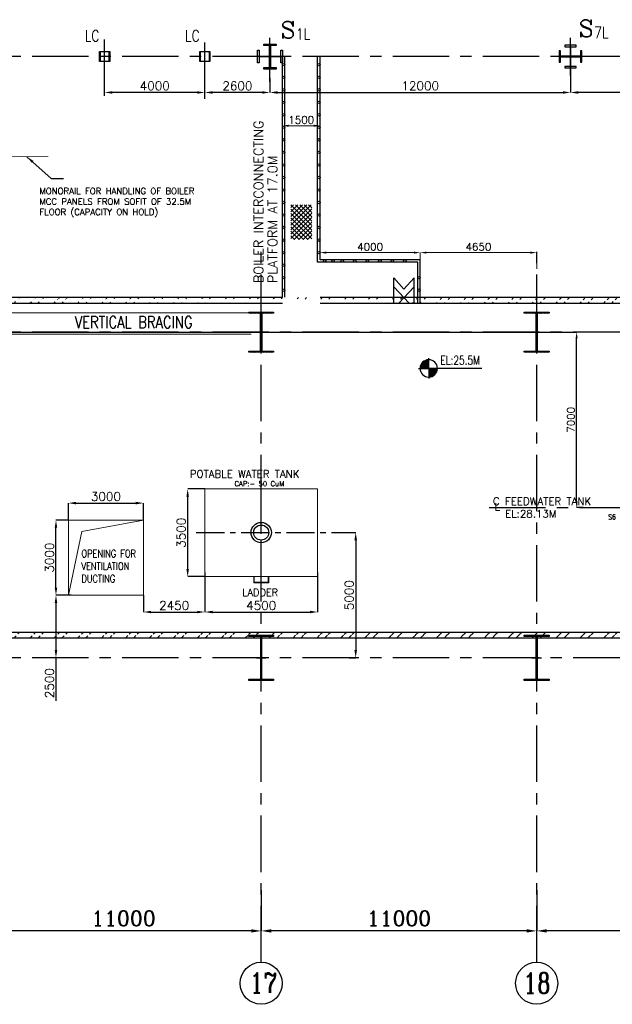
# Model space of a CAD drawing. Header units: inches. Extents: x 0 to 1544102, y -303681 to 23144100.
# Tile 55 of 256: x 196453 to 220115, y -206411 to -167109. Entities that reach past the tile are written whole.
import ezdxf

# ---------------------------------------------------------------- set-up
doc = ezdxf.new("R2010")
doc.units = ezdxf.units.IN
doc.header["$LTSCALE"] = 1800
doc.header["$MEASUREMENT"] = 0
doc.linetypes.add('CENTER', pattern=[2, 1.25, -0.25, 0.25, -0.25])
doc.linetypes.add('HIDDEN', pattern=[0.375, 0.25, -0.125])
doc.layers.get('0').update_dxf_attribs({"color": 253, "lineweight": 9})
for name, color, linetype in [('1', 7, 'Continuous'), ('1_01_STEEL_TIER1', 7, 'Continuous'), ('BRACING', 1, 'HIDDEN'), ('CEN', 2, 'CENTER'), ('COL', 1, 'Continuous'), ('DIM', 4, 'Continuous'), ('GRID', 251, 'CENTER'), ('STEEL', 231, 'Continuous'), ('TEXT', 3, 'Continuous'), ('WALL', 6, 'Continuous')]:
    doc.layers.add(name, color=color, linetype=linetype)
doc.styles.add('C4', font='COMPLEX', dxfattribs={"width": 0.75, "height": 625})
doc.styles.add('COMPLEX', font='complex')
doc.styles.add('ROMANC', font='ROMANC.SHX')
doc.styles.add('ROMANS', font='romans.shx')
doc.styles.add('S3', font='simplex.shx', dxfattribs={"width": 0.75, "height": 320})
doc.styles.add('SIMPLEX', font='SIMPLEX.SHX')
doc.styles.get("Standard").update_dxf_attribs({"font": 'arial.ttf'})
doc.dimstyles.new('K2', dxfattribs={"dimtxt": 600, "dimasz": 400, "dimexe": 200, "dimexo": 200, "dimgap": 200, "dimtad": 1, "dimdec": 0, "dimzin": 0, "dimdsep": 46, "dimtxsty": 'ROMANC', "dimcen": 0.09, "dimclrd": 256, "dimclrt": 4, "dimadec": 0, "dimazin": 0, "dimtfac": 1, "dimtdec": 0, "dimtofl": 0, "dimtmove": 1, "dimatfit": 3, "dimfxl": 0.18, "dimtolj": 1, "dimtzin": 0, "dimarcsym": 0})
doc.dimstyles.new('STANDARD1', dxfattribs={"dimtxt": 300, "dimasz": 250, "dimexe": 0, "dimexo": 0, "dimgap": 80, "dimtad": 1, "dimdec": 0, "dimzin": 0, "dimdsep": 46, "dimtxsty": 'ROMANS', "dimcen": 0, "dimclrd": 4, "dimclre": 4, "dimclrt": 7, "dimadec": 0, "dimazin": 0, "dimtfac": 0.09, "dimtdec": 0, "dimtix": 1, "dimtofl": 0, "dimtmove": 0, "dimatfit": 3, "dimfxl": 1, "dimtolj": 1, "dimtzin": 0, "dimarcsym": 0})
doc.dimstyles.new('USER175', dxfattribs={"dimscale": 175, "dimtxt": 2, "dimasz": 1.75, "dimexe": 0, "dimexo": 0, "dimgap": 0.5, "dimtad": 1, "dimdec": 0, "dimzin": 0, "dimdsep": 46, "dimtxsty": 'ROMANS', "dimcen": 0, "dimclrd": 4, "dimclre": 4, "dimclrt": 4, "dimadec": 0, "dimazin": 0, "dimtfac": 0.09, "dimtdec": 0, "dimtix": 1, "dimtofl": 0, "dimtmove": 0, "dimatfit": 3, "dimfxl": 1, "dimtolj": 1, "dimtzin": 0, "dimarcsym": 0})
pattern_1 = [(45, (-320647.8, -240592.44), (-477.2971, 477.2971), []), (45, (-320329.6, -240592.44), (-477.2971, 477.2971), [])]

# ---------------------------------------------------------------- blocks, each defined once
blk = doc.blocks.new('*D259')
at = {"layer": 'DIM', "color": 0, "lineweight": -2, "transparency": 16777216}
for p, q in [((217096, -201856), (217096, -203481)), ((228096, -203000), (228096, -203481))]:
    blk.add_line(p, q, dxfattribs=at)
at = {"layer": 'DIM', "lineweight": -2, "transparency": 16777216}
blk.add_line((227696, -203481), (217496, -203481), dxfattribs=at)
at = {"layer": 'DIM', "transparency": 16777216}
for points in [[(217496, -203415), (217496, -203548), (217096, -203481)], [(227696, -203415), (227696, -203548), (228096, -203481)]]:
    blk.add_solid(points, dxfattribs=at)
at = {"layer": 'DIM', "color": 4, "transparency": 16777216, "insert": (222596, -202981), "char_height": 600, "attachment_point": 5, "style": 'ROMANC'}
blk.add_mtext('\\A1;11000', dxfattribs=at)
blk = doc.blocks.new('*D260')
at = {"layer": 'DIM', "color": 0, "lineweight": -2, "transparency": 16777216}
for p, q in [((206096, -201856), (206096, -203481)), ((217096, -203000), (217096, -203481))]:
    blk.add_line(p, q, dxfattribs=at)
at = {"layer": 'DIM', "lineweight": -2, "transparency": 16777216}
blk.add_line((216696, -203481), (206496, -203481), dxfattribs=at)
at = {"layer": 'DIM', "transparency": 16777216}
for points in [[(206496, -203415), (206496, -203548), (206096, -203481)], [(216696, -203415), (216696, -203548), (217096, -203481)]]:
    blk.add_solid(points, dxfattribs=at)
at = {"layer": 'DIM', "color": 4, "transparency": 16777216, "insert": (211596, -202981), "char_height": 600, "attachment_point": 5, "style": 'ROMANC'}
blk.add_mtext('\\A1;11000', dxfattribs=at)
blk = doc.blocks.new('*D266')
at = {"layer": 'DIM', "color": 0, "lineweight": -2, "transparency": 16777216}
for p, q in [((195096, -201856), (195096, -203481)), ((206096, -203000), (206096, -203481))]:
    blk.add_line(p, q, dxfattribs=at)
at = {"layer": 'DIM', "lineweight": -2, "transparency": 16777216}
blk.add_line((205696, -203481), (195496, -203481), dxfattribs=at)
at = {"layer": 'DIM', "transparency": 16777216}
for points in [[(195496, -203415), (195496, -203548), (195096, -203481)], [(205696, -203415), (205696, -203548), (206096, -203481)]]:
    blk.add_solid(points, dxfattribs=at)
at = {"layer": 'DIM', "color": 4, "transparency": 16777216, "insert": (200596, -202981), "char_height": 600, "attachment_point": 5, "style": 'ROMANC'}
blk.add_mtext('\\A1;11000', dxfattribs=at)
blk = doc.blocks.new('C-ROW COLUMN')
at = {"layer": 'COL'}
h = blk.add_hatch(dxfattribs=at)
h.set_pattern_fill('ANSI31', color=256, scale=200, style=0)
h.set_pattern_definition([(45, (-1315.907, -6.545), (-17.6776695, 17.6776695), [])])
h.paths.add_polyline_path([(77950, 120865), (76960, 120865), (76960, 120820), (77950, 120820)])
h.paths.add_polyline_path([(77478, 120820), (77433, 120820), (77433, 119310), (77478, 119310)])
h.paths.add_polyline_path([(77950, 119310), (76960, 119310), (76960, 119265), (77950, 119265)])
at = {"layer": 'CEN'}
for p, q in [((77455, 119265), (77455, 120865)), ((77264, 120065), (77647, 120065))]:
    blk.add_line(p, q, dxfattribs=at)
at = {"layer": 'COL'}
for points in [[(76960, 120865), (77950, 120865), (77950, 120820), (76960, 120820)], [(77433, 120820), (77478, 120820), (77478, 119310), (77433, 119310)], [(76960, 119310), (77950, 119310), (77950, 119265), (76960, 119265)]]:
    blk.add_lwpolyline(points, close=True, dxfattribs=at)
blk = doc.blocks.new('B-ROW COLUMN')
at = {"layer": 'COL'}
h = blk.add_hatch(dxfattribs=at)
h.set_pattern_fill('ANSI31', color=256, scale=200, style=0)
h.set_pattern_definition([(45, (155648.048, 63141.767), (-17.67767, 17.67767), [])])
h.paths.add_polyline_path([(171095, 85178), (172085, 85178), (172085, 85128), (171095, 85128)])
h.paths.add_polyline_path([(171574, 86878), (171606, 86878), (171606, 85178), (171574, 85178)])
h.paths.add_polyline_path([(171095, 86928), (172085, 86928), (172085, 86878), (171095, 86878)])
blk.add_line((171590, 85128), (171590, 86928))
at = {"layer": 'CEN'}
for p, q in [((171590, 85128), (171590, 86928)), ((171399, 86028), (171782, 86028))]:
    blk.add_line(p, q, dxfattribs=at)
at = {"layer": 'COL'}
for points in [[(171095, 86928), (172085, 86928), (172085, 86878), (171095, 86878)], [(171574, 86878), (171606, 86878), (171606, 85178), (171574, 85178)], [(171095, 85178), (172085, 85178), (172085, 85128), (171095, 85128)]]:
    blk.add_lwpolyline(points, close=True, dxfattribs=at)
blk = doc.blocks.new('DEAERATOR')
at = {"layer": 'CEN'}
blk.add_line((-23396, 0), (18548, 0), dxfattribs=at)
at = {"layer": 'TEXT'}
for s, style, p in [('C FEEDWATER TANK ', 'COMPLEX', (-23244, 100)), ('L', 'COMPLEX', (-23181, -125)), ('EL:28.13M', 'SIMPLEX', (-22762, -400))]:
    blk.add_text(s, height=300, dxfattribs=dict(at, style=style)).set_placement(p)
at = {"layer": 'TEXT', "style": 'ROMANS', "width": 0.75}
blk.add_text('S6', height=200, dxfattribs=at).set_placement((-18642, -479))
blk = doc.blocks.new('*D520')
at = {"layer": 'DIM', "color": 4, "lineweight": -2, "transparency": 16777216}
for p, q in [((164879, -179581), (218691, -179581)), ((218691, -186331), (218691, -179831)), ((218947, -186581), (218691, -186581))]:
    blk.add_line(p, q, dxfattribs=at)
at = {"layer": 'DIM', "color": 4, "transparency": 16777216}
for points in [[(218649, -179831), (218732, -179831), (218691, -179581)], [(218649, -186331), (218732, -186331), (218691, -186581)]]:
    blk.add_solid(points, dxfattribs=at)
at = {"layer": 'DIM', "color": 7, "transparency": 16777216, "insert": (218461, -183081), "char_height": 300, "attachment_point": 5, "rotation": 90, "style": 'ROMANS'}
blk.add_mtext('\\A1;7000', dxfattribs=at)
blk = doc.blocks.new('*X15')
at = {"color": 0}
for p, q in [((36102, 29300), (36330, 29300)), ((36115, 29325), (36330, 29325)), ((36132, 29350), (36330, 29350)), ((36154, 29375), (36330, 29375)), ((36183, 29400), (36330, 29400)), ((36226, 29425), (36330, 29425)), ((36080, 29200), (36330, 29200)), ((36081, 29225), (36330, 29225)), ((36085, 29250), (36330, 29250)), ((36092, 29275), (36330, 29275))]:
    blk.add_line(p, q, dxfattribs=at)
blk = doc.blocks.new('LL')
for p, q in [((-711, 0), (-711, 423)), ((-1136, 0), (-711, 0)), ((1493, 0), (-711, 0)), ((-711, 0), (-711, -418))]:
    blk.add_line(p, q)
for start, end in [(90, 180), (180, 270), (0, 90), (270, 0)]:
    blk.add_arc((-711, 0), 360, start, end)
at = {"xscale": 1.439999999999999, "yscale": 1.439999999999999, "zscale": 1.439999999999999}
blk.add_blockref('*X15', (-53026, -42044), dxfattribs=at)
at = {"xscale": 1.439999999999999, "yscale": 1.439999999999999, "zscale": 1.439999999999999, "rotation": 180}
blk.add_blockref('*X15', (51604, 42044), dxfattribs=at)
at = {"flags": 4}
blk.add_attdef('LEVEL', (-222, 154), '', height=432, dxfattribs=at)
blk = doc.blocks.new('*D363')
at = {"layer": 'DIM', "color": 4, "lineweight": -2, "transparency": 16777216}
blk.add_line((206140, -170014), (204152, -170014), dxfattribs=at)
at = {"layer": 'DIM', "color": 4, "transparency": 16777216}
for points in [[(204152, -169963), (204152, -170065), (203846, -170014)], [(206140, -169963), (206140, -170065), (206446, -170014)]]:
    blk.add_solid(points, dxfattribs=at)
at = {"layer": 'DIM', "color": 4, "transparency": 16777216, "insert": (205146, -169752), "char_height": 350, "attachment_point": 5, "style": 'ROMANS'}
blk.add_mtext('\\A1;2600', dxfattribs=at)
blk = doc.blocks.new('*D364')
at = {"layer": 'DIM', "color": 4, "lineweight": -2, "transparency": 16777216}
blk.add_line((203540, -170014), (200152, -170014), dxfattribs=at)
at = {"layer": 'DIM', "color": 4, "transparency": 16777216}
for points in [[(200152, -169963), (200152, -170065), (199846, -170014)], [(203540, -169963), (203540, -170065), (203846, -170014)]]:
    blk.add_solid(points, dxfattribs=at)
at = {"layer": 'DIM', "color": 4, "transparency": 16777216, "insert": (201846, -169752), "char_height": 350, "attachment_point": 5, "style": 'ROMANS'}
blk.add_mtext('\\A1;4000', dxfattribs=at)
blk = doc.blocks.new('*D366')
at = {"layer": 'DIM', "color": 4, "lineweight": -2, "transparency": 16777216}
for p, q in [((218446, -168496), (218446, -170014)), ((228246, -169264), (228246, -170014)), ((227940, -170014), (218752, -170014))]:
    blk.add_line(p, q, dxfattribs=at)
at = {"layer": 'DIM', "color": 4, "transparency": 16777216}
for points in [[(218752, -169963), (218752, -170065), (218446, -170014)], [(227940, -169963), (227940, -170065), (228246, -170014)]]:
    blk.add_solid(points, dxfattribs=at)
at = {"layer": 'DIM', "color": 4, "transparency": 16777216, "insert": (223346, -169752), "char_height": 350, "attachment_point": 5, "style": 'ROMANS'}
blk.add_mtext('\\A1;9800', dxfattribs=at)
blk = doc.blocks.new('*D367')
at = {"layer": 'DIM', "color": 4, "lineweight": -2, "transparency": 16777216}
for p, q in [((218446, -168496), (218446, -170014)), ((206446, -169437), (206446, -170014)), ((206752, -170014), (218140, -170014))]:
    blk.add_line(p, q, dxfattribs=at)
at = {"layer": 'DIM', "color": 4, "transparency": 16777216}
for points in [[(206752, -169963), (206752, -170065), (206446, -170014)], [(218140, -169963), (218140, -170065), (218446, -170014)]]:
    blk.add_solid(points, dxfattribs=at)
at = {"layer": 'DIM', "color": 4, "transparency": 16777216, "insert": (212446, -169752), "char_height": 350, "attachment_point": 5, "style": 'ROMANS'}
blk.add_mtext('\\A1;12000', dxfattribs=at)
blk = doc.blocks.new('*D27')
at = {"layer": 'DIM', "color": 4, "lineweight": -2, "transparency": 16777216}
for p, q in [((-1100, 6979), (-1100, 7079)), ((150, 7079), (-850, 7079)), ((400, 6979), (400, 7079))]:
    blk.add_line(p, q, dxfattribs=at)
at = {"layer": 'DIM', "color": 4, "transparency": 16777216}
for points in [[(-850, 7121), (-850, 7037), (-1100, 7079)], [(150, 7121), (150, 7037), (400, 7079)]]:
    blk.add_solid(points, dxfattribs=at)
at = {"layer": 'DIM', "color": 4, "transparency": 16777216, "insert": (-350, 7309), "char_height": 300, "attachment_point": 5, "style": 'ROMANS'}
blk.add_mtext('\\A1;1500', dxfattribs=at)
blk = doc.blocks.new('*D28')
at = {"layer": 'DIM', "color": 4, "lineweight": -2, "transparency": 16777216}
for p, q in [((400, 1828), (400, 2014)), ((650, 2014), (4150, 2014)), ((4400, 1730), (4400, 2014))]:
    blk.add_line(p, q, dxfattribs=at)
at = {"layer": 'DIM', "color": 4, "transparency": 16777216}
for points in [[(650, 2056), (650, 1973), (400, 2014)], [(4150, 2056), (4150, 1973), (4400, 2014)]]:
    blk.add_solid(points, dxfattribs=at)
at = {"layer": 'DIM', "color": 4, "transparency": 16777216, "insert": (2400, 2244), "char_height": 300, "attachment_point": 5, "style": 'ROMANS'}
blk.add_mtext('\\A1;4000', dxfattribs=at)
blk = doc.blocks.new('*D26')
at = {"layer": 'DIM', "color": 4, "lineweight": -2, "transparency": 16777216}
for p, q in [((4400, 1330), (4400, 2014)), ((4650, 2014), (8800, 2014)), ((9050, 1365), (9050, 2014))]:
    blk.add_line(p, q, dxfattribs=at)
at = {"layer": 'DIM', "color": 4, "transparency": 16777216}
for points in [[(4650, 2056), (4650, 1973), (4400, 2014)], [(8800, 2056), (8800, 1973), (9050, 2014)]]:
    blk.add_solid(points, dxfattribs=at)
at = {"layer": 'DIM', "color": 4, "transparency": 16777216, "insert": (6725, 2244), "char_height": 300, "attachment_point": 5, "style": 'ROMANS'}
blk.add_mtext('\\A1;4650', dxfattribs=at)
blk = doc.blocks.new('*D537')
at = {"color": 4, "lineweight": -2, "transparency": 16777216}
for p, q in [((209702, -187581), (209869, -187581)), ((209869, -187888), (209869, -192275)), ((209611, -192581), (209869, -192581))]:
    blk.add_line(p, q, dxfattribs=at)
at = {"color": 4, "transparency": 16777216}
for points in [[(209818, -187888), (209920, -187888), (209869, -187581)], [(209818, -192275), (209920, -192275), (209869, -192581)]]:
    blk.add_solid(points, dxfattribs=at)
at = {"color": 4, "transparency": 16777216, "insert": (209606, -190081), "char_height": 350, "attachment_point": 5, "rotation": 90, "style": 'ROMANS'}
blk.add_mtext('\\A1;5000', dxfattribs=at)
blk = doc.blocks.new('*D538')
at = {"color": 4, "lineweight": -2, "transparency": 16777216}
for p, q in [((203846, -185841), (203161, -185841)), ((203161, -189035), (203161, -186148)), ((203846, -189341), (203161, -189341))]:
    blk.add_line(p, q, dxfattribs=at)
at = {"color": 4, "transparency": 16777216}
for points in [[(203109, -186148), (203212, -186148), (203161, -185841)], [(203109, -189035), (203212, -189035), (203161, -189341)]]:
    blk.add_solid(points, dxfattribs=at)
at = {"color": 4, "transparency": 16777216, "insert": (202898, -187591), "char_height": 350, "attachment_point": 5, "rotation": 90, "style": 'ROMANS'}
blk.add_mtext('\\A1;3500', dxfattribs=at)
blk = doc.blocks.new('*D539')
at = {"color": 4, "lineweight": -2, "transparency": 16777216}
for p, q in [((203846, -189177), (203846, -190752)), ((208346, -189177), (208346, -190752)), ((204152, -190752), (208040, -190752))]:
    blk.add_line(p, q, dxfattribs=at)
at = {"color": 4, "transparency": 16777216}
for points in [[(204152, -190701), (204152, -190803), (203846, -190752)], [(208040, -190701), (208040, -190803), (208346, -190752)]]:
    blk.add_solid(points, dxfattribs=at)
at = {"color": 4, "transparency": 16777216, "insert": (206096, -190489), "char_height": 350, "attachment_point": 5, "style": 'ROMANS'}
blk.add_mtext('\\A1;4500', dxfattribs=at)
blk = doc.blocks.new('*D544')
at = {"color": 4, "lineweight": -2, "transparency": 16777216}
for p, q in [((198396, -187081), (198396, -186405)), ((198702, -186405), (201090, -186405)), ((201396, -187081), (201396, -186405))]:
    blk.add_line(p, q, dxfattribs=at)
at = {"color": 4, "transparency": 16777216}
for points in [[(198702, -186354), (198702, -186456), (198396, -186405)], [(201090, -186354), (201090, -186456), (201396, -186405)]]:
    blk.add_solid(points, dxfattribs=at)
at = {"color": 4, "transparency": 16777216, "insert": (199896, -186143), "char_height": 350, "attachment_point": 5, "style": 'ROMANS'}
blk.add_mtext('\\A1;3000', dxfattribs=at)
blk = doc.blocks.new('*D545')
at = {"color": 4, "lineweight": -2, "transparency": 16777216}
for p, q in [((198396, -187081), (197902, -187081)), ((197902, -189775), (197902, -187387)), ((198396, -190081), (197902, -190081))]:
    blk.add_line(p, q, dxfattribs=at)
at = {"color": 4, "transparency": 16777216}
for points in [[(197851, -187387), (197953, -187387), (197902, -187081)], [(197851, -189775), (197953, -189775), (197902, -190081)]]:
    blk.add_solid(points, dxfattribs=at)
at = {"color": 4, "transparency": 16777216, "insert": (197639, -188581), "char_height": 350, "attachment_point": 5, "rotation": 90, "style": 'ROMANS'}
blk.add_mtext('\\A1;3000', dxfattribs=at)
blk = doc.blocks.new('*D546')
at = {"color": 4, "lineweight": -2, "transparency": 16777216}
for p, q in [((198505, -190081), (197902, -190081)), ((197902, -190387), (197902, -192275)), ((198468, -192581), (197902, -192581)), ((197902, -192581), (197902, -194296))]:
    blk.add_line(p, q, dxfattribs=at)
at = {"color": 4, "transparency": 16777216}
for points in [[(197851, -190387), (197953, -190387), (197902, -190081)], [(197851, -192275), (197953, -192275), (197902, -192581)]]:
    blk.add_solid(points, dxfattribs=at)
at = {"color": 4, "transparency": 16777216, "insert": (197639, -193592), "char_height": 350, "attachment_point": 5, "rotation": 90, "style": 'ROMANS'}
blk.add_mtext('\\A1;2500', dxfattribs=at)
blk = doc.blocks.new('*D40')
at = {"color": 4, "lineweight": -2, "transparency": 16777216}
for p, q in [((201396, -190081), (201396, -190752)), ((203846, -190090), (203846, -190752)), ((201702, -190752), (203540, -190752))]:
    blk.add_line(p, q, dxfattribs=at)
at = {"color": 4, "transparency": 16777216}
for points in [[(201702, -190701), (201702, -190803), (201396, -190752)], [(203540, -190701), (203540, -190803), (203846, -190752)]]:
    blk.add_solid(points, dxfattribs=at)
at = {"color": 4, "transparency": 16777216, "insert": (202621, -190489), "char_height": 350, "attachment_point": 5, "style": 'ROMANS'}
blk.add_mtext('\\A1;2450', dxfattribs=at)
blk = doc.blocks.new('BOILER INTERCONNECTING PLATFORM')
at = {"layer": 'STEEL'}
h = blk.add_hatch(dxfattribs=at)
h.set_pattern_fill('ANSI37', color=256, scale=1000, style=0)
h.set_pattern_definition([(45, (-56593.15, -116391.05), (-88.38835, 88.38835), []), (135, (-56593.15, -116391.05), (-88.38835, -88.38835), [])])
h.paths.add_polyline_path([(-767.8, 3921.9), (67.8, 3921.9), (67.8, 2538.1), (-767.8, 2538.1)])
for p, q in [((-1100, 230), (-1100, 9840)), ((-1000, 230), (-1000, 9840)), ((300, 1630), (300, 9840)), ((400, 1730), (400, 9840)), ((4300, 1630), (300, 1630)), ((4400, 1730), (400, 1730)), ((4300, 0), (4300, 1630)), ((4400, 0), (4400, 1730)), ((3340, 117.5), (3340, 1002.5)), ((3340, 1002.5), (3750, 555.6)), ((4160, 1002.5), (3750, 555.6)), ((4160, 117.5), (4160, 1002.5)), ((3340, 2.5), (3340, 655.2)), ((3340, 655.2), (3955, 2.5)), ((4160, 655.2), (3545, 2.5)), ((4160, 2.5), (4160, 655.2))]:
    blk.add_line(p, q, dxfattribs=at)
for centre in [(-1049.8, 9514.3), (350.2, 9514.3), (350.2, 9514.3), (-1049.8, 9014.3), (350.2, 9014.3), (-1050, 8514.3), (350, 8514.3), (-1050, 8014.3), (350, 8014.3), (-1050, 7514.3), (350, 7514.3), (-1050, 7014.3), (350, 7014.3), (-1050, 6514.3), (350, 6514.3), (-1050, 6014.3), (350, 6014.3), (-1050, 5514.3), (350, 5514.3), (-1050, 5014.3), (350, 5014.3), (-1050, 4514.3), (350, 4514.3), (-1050, 4014.3), (350, 4014.3), (-1050, 3514.3), (350, 3514.3), (-1050, 3014.3), (350, 3014.3), (-1050, 2514.3), (350, 2514.3), (350, 2514.3), (-1050, 2014.3), (350, 2014.3), (585.7, 1680), (916.1, 1680), (1285.7, 1680), (1785.7, 1680), (2285.7, 1680), (2785.7, 1680), (3285.7, 1680), (3785.7, 1680), (-1050, 1514.3), (-1050, 1014.3), (4350, 1014.3), (-1050, 514.3), (4350, 514.3)]:
    blk.add_circle(centre, 50, dxfattribs=at)
at = {"layer": 'TEXT', "color": 3, "char_height": 375, "attachment_point": 4, "rotation": 90, "style": 'ROMANS'}
for s, insert in [('BOILER INTERCONNECTING', (-2057.4, 793)), ('PLATFORM AT 17.0M', (-1499.6, 793))]:
    blk.add_mtext(s, dxfattribs=dict(at, insert=insert))
at = {"layer": 'DIM'}
for base, p1, p2, picture, middle in [((-1100, 7079.1), (400, 6979.1), (-1100, 6979.1), '*D27', (-350, 7309.1)), ((4400, 2014.3), (400, 1828.4), (4400, 1730), '*D28', (2400, 2244.3)), ((9050, 2014.3), (4400, 1330), (9050, 1365), '*D26', (6725, 2244.3))]:
    dim = blk.add_linear_dim(base=base, p1=p1, p2=p2, dimstyle='STANDARD1', dxfattribs=at)
    dim.commit()
    dim.dimension.update_dxf_attribs({"geometry": picture, "text_midpoint": middle})

msp = doc.modelspace()

# ---------------------------------------------------------------- hatches: boundary and pattern name
h = msp.add_hatch()
h.set_pattern_fill('ANSI32', color=256, scale=1800, style=0)
h.set_pattern_definition(pattern_1)
edge = h.paths.add_edge_path()
edge.add_line((181169.57, -178191.1), (206945.97, -178191.1))
edge.add_line((181169.57, -178421.1), (206945.97, -178421.1))
edge.add_line((164695.97, -178191.1), (179169.57, -178191.1))
edge.add_line((164695.97, -178421.1), (179169.57, -178421.1))
edge.add_line((208445.97, -178191.1), (254145.97, -178191.1))
edge.add_line((208445.97, -178421.1), (254145.97, -178421.1))
edge.add_line((255255.97, -178191.1), (272835.97, -178191.1))
edge.add_line((255255.97, -178421.1), (272605.97, -178421.1))
edge.add_line((272835.97, -184617.97), (272835.97, -178191.1))
edge.add_line((272605.97, -184594.56), (272605.97, -178421.1))
h = msp.add_hatch()
h.set_pattern_fill('ANSI32', color=256, scale=1800, style=0)
h.set_pattern_definition(pattern_1)
edge = h.paths.add_edge_path()
edge.add_line((157279.99, -191551.1), (272605.97, -191551.1))
edge.add_line((157495.97, -191781.1), (272835.97, -191781.1))

# ---------------------------------------------------------------- linework, layer by layer
at = {"color": 1}
for p, q in [((208345.97, -185841.42), (203845.97, -185841.42)), ((203845.97, -185841.42), (203845.97, -189341.42)), ((208345.97, -185841.42), (208345.97, -189341.42)), ((208345.97, -189341.42), (203845.97, -189341.42))]:
    msp.add_line(p, q, dxfattribs=at)
for p, q in [((198933.99, -187532.16), (201395.76, -187081.1)), ((198395.76, -190081.1), (198933.99, -187532.16)), ((205795.97, -189341.42), (205795.97, -189591.42)), ((205820.97, -189341.42), (205820.97, -189566.42)), ((206370.97, -189341.42), (206370.97, -189566.42)), ((206395.97, -189341.42), (206395.97, -189591.42)), ((205795.97, -189591.42), (206395.97, -189591.42)), ((205820.97, -189566.42), (206370.97, -189566.42))]:
    msp.add_line(p, q)
msp.add_lwpolyline([(198395.76, -187081.1), (201395.76, -187081.1), (201395.76, -190081.1), (198395.76, -190081.1)], close=True)
at = {"layer": '1'}
for centre, radius in [((206095.97, -187581.42), 406), ((206095.97, -187581.42), 300), ((206095.97, -205571.03), 840.34), ((206095.97, -205571.03), 840.34), ((217095.97, -205571.03), 840.34), ((217095.97, -205571.03), 840.34)]:
    msp.add_circle(centre, radius, dxfattribs=at)
at = {"layer": '1_01_STEEL_TIER1', "color": 1}
for p, q in [((199645.96, -168381.09), (200045.96, -168381.09)), ((199645.96, -168781.1), (199645.96, -168381.09)), ((200029.96, -168397.1), (199661.96, -168397.1)), ((199661.96, -168397.1), (199661.96, -168765.09)), ((200029.96, -168765.09), (200029.96, -168397.1)), ((200045.96, -168381.09), (200045.96, -168781.1)), ((203645.96, -168381.09), (204045.96, -168381.09)), ((203645.96, -168781.1), (203645.96, -168381.09)), ((204029.96, -168397.1), (203661.96, -168397.1)), ((203661.96, -168397.1), (203661.96, -168765.09)), ((204029.96, -168765.09), (204029.96, -168397.1)), ((204045.96, -168381.09), (204045.96, -168781.1)), ((200045.96, -168781.1), (199645.96, -168781.1)), ((199661.96, -168765.09), (200029.96, -168765.09)), ((204045.96, -168781.1), (203645.96, -168781.1)), ((203661.96, -168765.09), (204029.96, -168765.09))]:
    msp.add_line(p, q, dxfattribs=at)
msp.add_lwpolyline([(205945.97, -168831.46), (205945.97, -168331.46), (206008.97, -168331.46), (206008.97, -168565.46), (206429.97, -168565.46), (206429.97, -168144.46), (206195.97, -168144.46), (206195.97, -168081.46), (206695.97, -168081.46), (206695.97, -168144.46), (206461.97, -168144.46), (206461.97, -168565.46), (206882.97, -168565.46), (206882.97, -168331.46), (206945.97, -168331.46), (206945.97, -168831.46), (206882.97, -168831.46), (206882.97, -168597.46), (206461.97, -168597.46), (206461.97, -169018.46), (206695.97, -169018.46), (206695.97, -169081.46), (206195.97, -169081.46), (206195.97, -169018.46), (206429.97, -169018.46), (206429.97, -168597.46), (206008.97, -168597.46), (206008.97, -168831.46), (205945.97, -168831.46)], dxfattribs=at)
msp.add_lwpolyline([(218670.97, -168975.11), (218458.47, -168975.11), (218458.47, -168593.61), (218839.97, -168593.61), (218839.97, -168806.11), (218895.97, -168806.11), (218895.97, -168356.11), (218839.97, -168356.11), (218839.97, -168568.61), (218458.47, -168568.61), (218458.47, -168187.11), (218670.97, -168187.11), (218670.97, -168131.11), (218220.97, -168131.11), (218220.97, -168187.11), (218433.47, -168187.11), (218433.47, -168568.61), (218051.97, -168568.61), (218051.97, -168356.11), (217995.97, -168356.11), (217995.97, -168806.11), (218051.97, -168806.11), (218051.97, -168593.61), (218433.47, -168593.61), (218433.47, -168975.11), (218220.97, -168975.11), (218220.97, -169031.11), (218670.97, -169031.11)], close=True, dxfattribs=at)
at = {"layer": 'BRACING', "const_width": 40}
for points in [[(195495.97, -178803.6), (205695.97, -178803.6)], [(195495.97, -179658.6), (205695.97, -179658.6)]]:
    msp.add_lwpolyline(points, dxfattribs=at)
at = {"layer": 'CEN'}
for p, q in [((199845.97, -170148), (199845.97, -167831.1)), ((203845.97, -170270.83), (203845.97, -167831.1)), ((206445.97, -169595.27), (206445.97, -167831.1)), ((218445.97, -169331.1), (218445.97, -167831.1))]:
    msp.add_line(p, q, dxfattribs=at)
at = {"layer": 'CEN', "ltscale": 0.5}
for p, q in [((206095.97, -189433.92), (206095.97, -185728.92)), ((203500.92, -187581.42), (209701.84, -187581.42))]:
    msp.add_line(p, q, dxfattribs=at)
at = {"layer": 'GRID'}
for p, q in [((278395.97, -168581.1), (19295.97, -168581.1)), ((206095.97, -204730.69), (206095.97, -176081.1)), ((217095.97, -204730.69), (217095.97, -176081.1)), ((278395.97, -179581.1), (19295.97, -179581.1)), ((278395.97, -192581.1), (19295.97, -192581.1))]:
    msp.add_line(p, q, dxfattribs=at)
at = {"layer": 'STEEL', "const_width": 30}
msp.add_lwpolyline([(193095.97, -172581.1), (197595.97, -172581.1)], dxfattribs=at)
at = {"layer": 'WALL'}
for p, q in [((181169.57, -178191.1), (206945.97, -178191.1)), ((181169.57, -178421.1), (206945.97, -178421.1)), ((208445.97, -178191.1), (254145.97, -178191.1)), ((208445.97, -178421.1), (254145.97, -178421.1)), ((157279.99, -191551.1), (272605.97, -191551.1)), ((157495.97, -191781.1), (272835.97, -191781.1))]:
    msp.add_line(p, q, dxfattribs=at)

# ---------------------------------------------------------------- block references
for name, p in [('BOILER INTERCONNECTING PLATFORM', (208045.97, -178421.1)), ('C-ROW COLUMN', (128640.53, -299646.24)), ('C-ROW COLUMN', (139640.53, -299646.24)), ('DEAERATOR', (238595.97, -186581.1)), ('B-ROW COLUMN', (34505.74, -278608.72)), ('B-ROW COLUMN', (45505.74, -278608.72))]:
    msp.add_blockref(name, p)
at = {"layer": 'TEXT'}
ref = msp.add_blockref('LL', (213467.44, -181026.49), dxfattribs=dict(at, xscale=0.96, yscale=0.96, zscale=0.96))
ref.add_attrib('LEVEL', 'EL:25.5M', (213254.58, -180878.48), dxfattribs={"layer": '0', "height": 350, "style": 'ROMANS', "width": 0.75, "flags": 4})

# ---------------------------------------------------------------- texts
at = {"layer": 'TEXT', "style": 'C4', "text_generation_flag": 6}
for p in [(206875.47, -167852.05), (218777.15, -167796.03)]:
    msp.add_text('S', height=675, rotation=180, dxfattribs=at).set_placement(p)
at = {"layer": 'TEXT', "width": 0.8}
for s, height, style, p in [('7L', 450, 'S3', (219389.17, -167848.58)), ('LC', 450, 'S3', (199053.17, -167976.26)), ('LC', 450, 'S3', (203053.17, -167976.26)), ('1L', 450, 'S3', (207487.49, -167904.6)), ('17', 800, 'ROMANC', (205634.02, -205950.36)), ('18', 800, 'ROMANC', (216557.33, -205961.57))]:
    msp.add_text(s, height=height, dxfattribs=dict(at, style=style)).set_placement(p)
at = {"layer": 'TEXT', "style": 'ROMANS'}
for s, height, p in [('POTABLE WATER TANK', 300, (203242.34, -185392.45)), ('CAP:- 50 CuM', 200, (205029.91, -185731.41)), ('LADDER', 285, (205344.21, -190114.62))]:
    msp.add_text(s, height=height, dxfattribs=at).set_placement(p)
at = {"layer": 'TEXT', "attachment_point": 1, "style": 'ROMANS'}
for s, insert, char_height, width in [('MONORAIL FOR HANDLING OF BOILER MCC PANELS FROM SOFIT OF 32.5M FLOOR (CAPACITY ON HOLD)', (197237.58, -173825.67), 250, 7325.8005), ('{\\W0.8;VERTICAL BRACING}', (198651.85, -178941.1), 480, 6467.9149), ('{\\W0.8;OPENING FOR VENTILATION DUCTING}', (198917.25, -188270.6), 300, 2515.419)]:
    msp.add_mtext(s, dxfattribs=dict(at, insert=insert, char_height=char_height, width=width))

# ---------------------------------------------------------------- dimensions: what is measured, and where the dimension line sits
for base, p1, p2, picture, middle in [((203160.53, -185841.42), (203845.97, -189341.42), (203845.97, -185841.42), '*D538', (202898.03, -187591.42)), ((197901.7, -187081.1), (198395.76, -190081.1), (198395.76, -187081.1), '*D545', (197639.2, -188581.1)), ((209868.82, -192581.1), (209701.84, -187581.42), (209610.77, -192581.1), '*D537', (209606.32, -190081.26))]:
    dim = msp.add_linear_dim(base=base, p1=p1, p2=p2, angle=90, dimstyle='USER175')
    dim.commit()
    dim.dimension.update_dxf_attribs({"geometry": picture, "text_midpoint": middle})
for base, p1, p2, picture, middle in [((201395.76, -186405.44), (198395.76, -187081.1), (201395.76, -187081.1), '*D544', (199895.76, -186142.94)), ((208345.97, -190751.71), (203845.97, -189176.83), (208345.97, -189176.83), '*D539', (206095.97, -190489.21)), ((203845.97, -190751.71), (201395.76, -190081.1), (203845.97, -190090.48), '*D40', (202620.86, -190489.21))]:
    dim = msp.add_linear_dim(base=base, p1=p1, p2=p2, dimstyle='USER175')
    dim.commit()
    dim.dimension.update_dxf_attribs({"geometry": picture, "text_midpoint": middle})
dim = msp.add_linear_dim(base=(197901.7, -190081.1), p1=(198468.33, -192581.1), p2=(198505.33, -190081.1), angle=90, dimstyle='USER175')
dim.commit()
dim.dimension.update_dxf_attribs({"geometry": '*D546', "text_midpoint": (197901.7, -193591.51), "dimtype": 160})
at = {"layer": 'DIM'}
dim = msp.add_linear_dim(base=(218445.97, -170014.17), p1=(206445.97, -169436.71), p2=(218445.97, -168495.54), dimstyle='USER175', dxfattribs=at)
dim.commit()
dim.dimension.update_dxf_attribs({"geometry": '*D367', "text_midpoint": (212445.97, -169751.67)})
for base, p1, p2, angle, dimstyle, picture, middle in [((218445.97, -170014.17), (228245.97, -169264.16), (218445.97, -168495.54), 180, 'USER175', '*D366', (223345.97, -169751.67)), ((199845.96, -170014.17), (203845.96, -170014.17), (199845.96, -170014.17, -33025), 180, 'USER175', '*D364', (201845.96, -169751.67)), ((203845.96, -170014.17), (206445.97, -170014.17, -33025), (203845.96, -170014.17, -33025), 180, 'USER175', '*D363', (205145.97, -169751.67)), ((218690.56, -179581.1), (218947.06, -186581.1), (164878.61, -179581.1), 90, 'STANDARD1', '*D520', (218460.56, -183081.1))]:
    dim = msp.add_linear_dim(base=base, p1=p1, p2=p2, angle=angle, dimstyle=dimstyle, dxfattribs=at)
    dim.commit()
    dim.dimension.update_dxf_attribs({"geometry": picture, "text_midpoint": middle})
for base, p1, p2, picture, middle in [((195095.97, -203481.39), (206095.97, -202999.71), (195095.97, -201855.82), '*D266', (200595.97, -202981.39)), ((206095.97, -203481.39), (217095.97, -202999.71), (206095.97, -201855.82), '*D260', (211595.97, -202981.39)), ((217095.97, -203481.39), (228095.97, -202999.71), (217095.97, -201855.82), '*D259', (222595.97, -202981.39))]:
    dim = msp.add_linear_dim(base=base, p1=p1, p2=p2, angle=180, dimstyle='K2', override={"dimexe": 0, "dimexo": 0}, dxfattribs=at)
    dim.commit()
    dim.dimension.update_dxf_attribs({"geometry": picture, "text_midpoint": middle})

# ---------------------------------------------------------------- leaders
msp.add_leader([(196741.04, -172581.1), (197714.65, -173449.22), (198201.65, -173449.22)], dimstyle='USER175', override={"dimgap": 0.5, "dimtad": 0}, dxfattribs=at)

doc.saveas('drawing.dxf')
